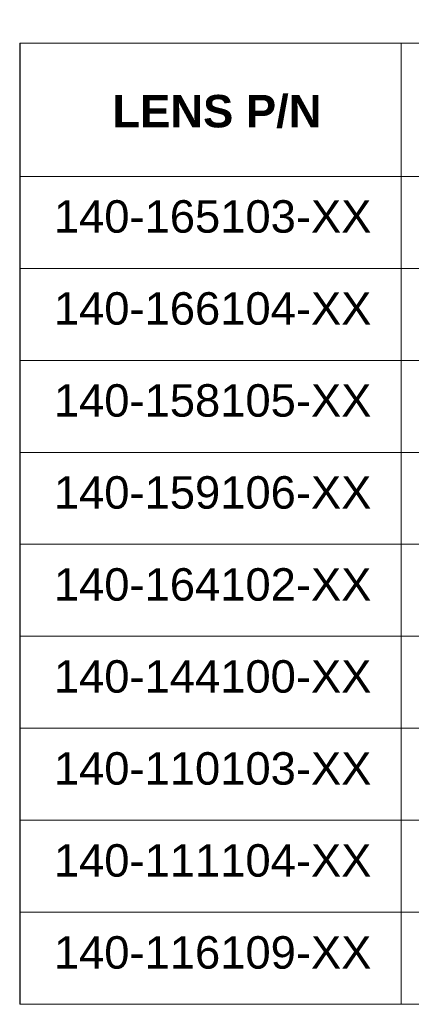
# Model space of a CAD drawing. Header units: millimetres. Extents: x 3925 to 5043, y -86 to 778.
# Tile 221 of 256: x 4632 to 4698, y 447 to 613. Entities that reach past the tile are written whole.
import ezdxf

# ---------------------------------------------------------------- set-up
doc = ezdxf.new("R2010")
doc.units = ezdxf.units.MM
doc.header["$LTSCALE"] = 46.255
doc.layers.get('0').update_dxf_attribs({"linetype": 'CONTINUOUS'})
doc.styles.add('SLDTEXTSTYLE0', font='arialbd.ttf', dxfattribs={"height": 5.5})
doc.styles.add('SLDTEXTSTYLE2', font='arial.ttf')
doc.styles.get("Standard").update_dxf_attribs({"font": 'txt', "width": 0.7})

msp = doc.modelspace()

# ---------------------------------------------------------------- linework, layer by layer
at = {"color": 0, "linetype": 'Continuous', "lineweight": 0}
for p, q in [((4991.5505, 609.3361), (4631.9229, 609.3361)), ((4696.5505, 609.3361), (4696.5505, 446.5477)), ((4631.9229, 586.7877), (4991.5505, 586.7877)), ((4631.9229, 571.2055), (4991.5505, 571.2055)), ((4631.9229, 571.2055), (4991.5505, 571.2055)), ((4631.9229, 555.6233), (4991.5505, 555.6233)), ((4631.9229, 540.0411), (4991.5505, 540.0411)), ((4631.9229, 524.4588), (4991.5505, 524.4588)), ((4631.9229, 508.8766), (4991.5505, 508.8766)), ((4631.9229, 493.2944), (4991.5505, 493.2944)), ((4631.9229, 477.7122), (4991.5505, 477.7122)), ((4631.9229, 462.13), (4991.5505, 462.13)), ((4631.9229, 446.5477), (4991.5505, 446.5477))]:
    msp.add_line(p, q, dxfattribs=at)
msp.add_line((4631.9229, 609.3361), (4631.9229, 446.5477))

# ---------------------------------------------------------------- texts
at = {"insert": (4632.1336, 625.5134), "char_height": 10, "attachment_point": 1}
msp.add_mtext('{\\fArial|b0|i0|c136|p34;\\W0.8;CENTER OF GRAVITY}', dxfattribs=at)
at = {"color": 0, "linetype": 'Continuous', "lineweight": 0, "char_height": 5.5, "attachment_point": 1}
for s, insert, style in [('LENS P/N', (4647.6366, 600.5782), 'SLDTEXTSTYLE0'), ('140-165103-XX     ', (4637.7117, 582.7447), 'SLDTEXTSTYLE2'), ('140-166104-XX', (4637.7117, 567.1625), 'SLDTEXTSTYLE2'), ('140-158105-XX', (4637.7117, 551.5802), 'SLDTEXTSTYLE2'), ('140-159106-XX', (4637.7117, 535.998), 'SLDTEXTSTYLE2'), ('140-164102-XX', (4637.7117, 520.4158), 'SLDTEXTSTYLE2'), ('140-144100-XX', (4637.7117, 504.8336), 'SLDTEXTSTYLE2'), ('140-110103-XX  ', (4637.7117, 489.2514), 'SLDTEXTSTYLE2'), ('140-111104-XX    ', (4637.7117, 473.6691), 'SLDTEXTSTYLE2'), ('140-116109-XX  ', (4637.7117, 458.0869), 'SLDTEXTSTYLE2')]:
    msp.add_mtext(s, dxfattribs=dict(at, insert=insert, style=style))

doc.saveas('drawing.dxf')
